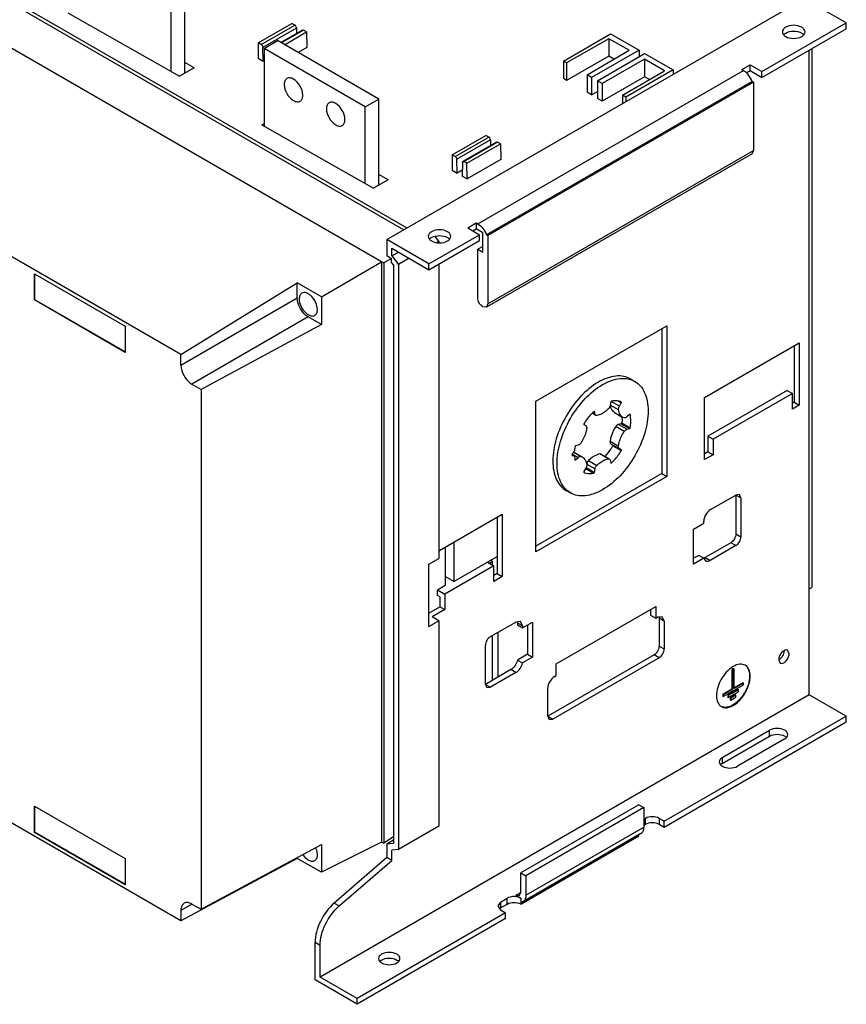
# Model space of a CAD drawing. Header units: millimetres. Extents: x 91 to 707, y 241 to 873.
# Tile 2 of 3: x 361 to 707, y 241 to 654. Entities that reach past the tile are written whole.
import ezdxf

# ---------------------------------------------------------------- set-up
doc = ezdxf.new("R2010")
doc.units = ezdxf.units.MM
doc.header["$LTSCALE"] = 72.49996
doc.layers.add('00_COMPONENTS_1', color=7, linetype='CONTINUOUS')

msp = doc.modelspace()

# ---------------------------------------------------------------- linework, layer by layer
at = {"layer": '00_COMPONENTS_1', "color": 7, "linetype": 'Continuous'}
for p, q in [((181.66, 764.24), (523.2, 567.06)), ((181.66, 762.67), (521.83, 566.27)), ((512.59, 552.77), (161.86, 755.26)), ((162.71, 754.85), (513.44, 552.37)), ((428.44, 513.9), (99.64, 703.73)), ((424.38, 632.62), (424.38, 664.73)), ((430.03, 631.87), (430.03, 668)), ((514.71, 562.16), (689.72, 663.2)), ((707.4, 653), (689.72, 663.2)), ((381.06, 657.2), (427.89, 630.63)), ((460.88, 644.67), (474.94, 652.78)), ((476.16, 652.08), (474.94, 652.78)), ((672.04, 632.59), (707.4, 653)), ((707.4, 650.55), (707.4, 653)), ((462.11, 643.96), (476.16, 652.07)), ((476.87, 650.86), (462.82, 642.74)), ((479.37, 649.98), (470.31, 644.75)), ((479.88, 649.93), (470.61, 644.58)), ((471.83, 643.87), (481.1, 649.22)), ((476.87, 650.86), (476.91, 648.56)), ((481.1, 649.22), (479.88, 649.93)), ((481.1, 649.22), (481.2, 642.63)), ((588.78, 636.97), (608.58, 648.4)), ((608.58, 648.4), (620.53, 641.51)), ((672.04, 630.14), (707.4, 650.55)), ((460.88, 644.67), (460.79, 638.19)), ((462.11, 643.96), (460.88, 644.67)), ((463.27, 642.28), (468.92, 645.55)), ((511.35, 621.05), (468.92, 645.55)), ((607.87, 646.36), (590.1, 636.21)), ((607.87, 646.36), (607.87, 639.01)), ((616.29, 641.51), (607.87, 646.36)), ((462.91, 636.97), (462.82, 642.74)), ((463.27, 642.28), (463.27, 609.75)), ((505.69, 617.79), (463.27, 642.28)), ((481.2, 642.63), (477.59, 640.55)), ((598.7, 631.25), (616.29, 641.51)), ((620.53, 641.51), (600.63, 630.13)), ((603.1, 628.71), (622.79, 640.2)), ((620.53, 641.51), (620.53, 638.88)), ((622.79, 640.2), (634.74, 633.3)), ((691.84, 371.3), (691.84, 641.57)), ((692.9, 642.18), (692.9, 416.24)), ((433.95, 634.13), (430.03, 636.43)), ((460.79, 638.19), (462.91, 636.97)), ((463.27, 637.18), (462.91, 636.97)), ((590.1, 636.21), (588.78, 636.97)), ((588.78, 636.97), (588.78, 629.63)), ((607.87, 639.01), (590.1, 628.86)), ((590.1, 636.21), (590.1, 628.86)), ((622.79, 637.75), (605.02, 627.6)), ((609.95, 637.81), (607.87, 639.01)), ((631.21, 632.89), (622.79, 637.75)), ((622.79, 637.75), (622.79, 630.4)), ((433.95, 634.13), (427.89, 630.63)), ((552.89, 568.69), (664.26, 632.99)), ((613.62, 622.63), (631.21, 632.89)), ((634.74, 633.3), (614.94, 621.87)), ((634.74, 633.3), (634.74, 631.46)), ((663.56, 633.4), (667.09, 635.44)), ((663.56, 633.4), (664.26, 632.99)), ((665.47, 632.05), (667.09, 632.99)), ((667.09, 635.44), (672.04, 632.59)), ((667.09, 632.99), (667.09, 635.44)), ((667.09, 632.99), (672.04, 630.14)), ((672.04, 630.14), (672.04, 632.59)), ((667.94, 628.42), (556.57, 564.12)), ((668.51, 628.09), (557.14, 563.8)), ((590.1, 628.86), (588.78, 629.63)), ((600.63, 630.13), (598.7, 631.25)), ((598.7, 631.25), (598.7, 623.9)), ((600.63, 630.13), (600.63, 622.79)), ((605.02, 627.6), (603.1, 628.71)), ((603.1, 628.71), (603.1, 621.36)), ((622.79, 630.4), (605.02, 620.25)), ((605.02, 627.6), (605.02, 620.25)), ((624.88, 629.2), (622.79, 630.4)), ((667.94, 628.42), (668.51, 628.09)), ((668.51, 628.09), (668.51, 599.52)), ((600.63, 622.79), (598.7, 623.9)), ((600.63, 622.79), (603.1, 624.2)), ((505.69, 617.79), (511.35, 621.05)), ((511.35, 584.92), (511.35, 621.05)), ((605.02, 620.25), (603.1, 621.36)), ((614.94, 621.87), (613.62, 622.63)), ((613.62, 622.63), (613.62, 619.27)), ((614.94, 621.87), (614.94, 620.03)), ((505.69, 585.68), (505.69, 617.79)), ((462.38, 610.25), (463.27, 610.76)), ((462.38, 610.25), (509.21, 583.68)), ((542.2, 597.72), (556.25, 605.83)), ((543.43, 597.01), (557.48, 605.12)), ((558.19, 603.91), (544.14, 595.8)), ((560.69, 603.03), (546.64, 594.92)), ((561.19, 602.98), (547.14, 594.87)), ((557.47, 605.13), (556.25, 605.83)), ((558.19, 603.91), (558.22, 601.61)), ((562.42, 602.27), (561.19, 602.98)), ((548.37, 594.16), (562.42, 602.27)), ((557.14, 535.22), (668.51, 599.52)), ((562.42, 602.27), (562.52, 595.68)), ((667.88, 598.14), (668.51, 599.52)), ((542.2, 597.72), (542.1, 591.25)), ((543.43, 597.01), (542.2, 597.72)), ((544.23, 590.02), (544.14, 595.8)), ((548.37, 594.16), (547.14, 594.87)), ((562.52, 595.68), (548.47, 587.57)), ((667.88, 598.14), (556.52, 533.85)), ((542.1, 591.25), (544.23, 590.02)), ((546.38, 591.27), (544.23, 590.02)), ((546.43, 594.48), (546.35, 588.8)), ((548.47, 587.57), (548.37, 594.16)), ((515.27, 587.18), (509.21, 583.68)), ((515.27, 587.18), (511.35, 589.48)), ((546.35, 588.8), (548.47, 587.57)), ((548.65, 567.06), (552.19, 569.1)), ((548.65, 567.06), (553.6, 564.2)), ((550.77, 565.84), (552.19, 566.65)), ((552.19, 569.1), (552.89, 568.69)), ((552.19, 569.1), (552.19, 566.65)), ((555.02, 565.02), (552.19, 566.65)), ((532.39, 551.96), (514.71, 562.16)), ((514.71, 562.16), (514.71, 555.41)), ((532.39, 551.96), (553.6, 564.2)), ((532.39, 549.51), (553.6, 561.75)), ((536.63, 561.54), (535.08, 563.47)), ((536.63, 561.54), (535.61, 560.95)), ((536.63, 561.54), (536.63, 560.8)), ((553.6, 561.75), (553.6, 564.2)), ((555.02, 556.86), (555.02, 565.02)), ((556.57, 564.12), (557.14, 563.8)), ((557.14, 563.8), (557.14, 535.22)), ((516.83, 558.49), (532.39, 549.51)), ((516.83, 555.26), (516.83, 558.49)), ((555.02, 559.31), (552.89, 558.08)), ((552.89, 558.08), (555.02, 556.86)), ((552.89, 537.67), (552.89, 558.08)), ((516.71, 554.26), (513.44, 552.37)), ((514.71, 555.41), (516.71, 554.26)), ((516.71, 552.58), (516.71, 554.26)), ((516.83, 555.26), (519.63, 556.87)), ((516.83, 555.26), (519.66, 551.74)), ((524.09, 554.3), (519.66, 551.74)), ((487.34, 538.2), (512.59, 552.77)), ((512.59, 552.77), (512.59, 309.46)), ((513.44, 552.37), (513.44, 309.05)), ((517.54, 551.55), (516.71, 552.58)), ((517.54, 551.55), (517.54, 309.05)), ((519.66, 551.74), (519.66, 306.41)), ((532.39, 549.51), (532.39, 551.96)), ((536.63, 551.96), (536.63, 428.42)), ((367, 536.81), (367, 547.77)), ((367, 547.77), (405.04, 525.8)), ((367.21, 536.93), (367.21, 547.65)), ((428.44, 513.9), (477.23, 544.03)), ((487.34, 538.2), (477.23, 544.03)), ((477.23, 537.67), (477.23, 544.03)), ((367.21, 536.93), (367, 536.81)), ((405.04, 514.85), (367, 536.81)), ((405.04, 515.09), (367.21, 536.93)), ((428.44, 509.5), (477.23, 537.67)), ((487.34, 538.2), (487.34, 526.52)), ((556.52, 533.85), (555.02, 533.99)), ((557.14, 535.22), (556.52, 533.85)), ((481.83, 529.71), (433.04, 501.54)), ((487.34, 526.52), (481.83, 529.71)), ((405.04, 525.8), (405.04, 514.85)), ((487.34, 526.52), (436.85, 499.34)), ((577.29, 494.35), (632.16, 526.03)), ((630.04, 524.81), (630.04, 464.06)), ((632.16, 526.03), (632.16, 462.83)), ((648, 495.98), (687.6, 518.85)), ((685.48, 517.62), (685.48, 493.94)), ((687.6, 518.85), (687.6, 492.72)), ((428.44, 509.5), (428.44, 513.9)), ((433.04, 501.54), (436.85, 499.34)), ((616.95, 503.69), (618.72, 502.67)), ((436.85, 499.34), (436.85, 281.33)), ((648, 469.86), (648, 495.98)), ((682.65, 498.84), (649.41, 479.65)), ((684.77, 497.62), (651.54, 478.43)), ((682.65, 498.84), (684.77, 497.62)), ((684.77, 491.08), (684.77, 497.62)), ((577.29, 431.15), (577.29, 494.35)), ((608.66, 494.04), (608.39, 492.6)), ((611.87, 490.74), (608.46, 492.71)), ((612.24, 492.26), (608.78, 494.25)), ((611.75, 494.41), (613.06, 493.65)), ((612.24, 492.25), (613.06, 493.65)), ((685.48, 493.94), (684.77, 493.53)), ((687.6, 492.72), (684.77, 491.08)), ((685.48, 493.94), (687.6, 492.72)), ((602.38, 488.44), (600.8, 489.35)), ((602.04, 488.93), (600.99, 489.54)), ((601.69, 490.1), (601.76, 490.06)), ((601.76, 490.06), (601.71, 490.14)), ((602.04, 488.93), (601.76, 490.06)), ((610.23, 489.62), (613.76, 487.58)), ((614.26, 487.35), (613.77, 487.58)), ((616.52, 488.75), (615.41, 487.75)), ((616.78, 488.72), (616.73, 488.81)), ((597.37, 484.58), (597.21, 484.67)), ((597.37, 484.58), (598.19, 484.14)), ((614.26, 481.67), (610.72, 483.71)), ((612.98, 484.93), (611.88, 484.65)), ((615.42, 482.61), (611.88, 484.65)), ((612.98, 484.93), (616.52, 482.88)), ((613.25, 485.27), (616.79, 483.22)), ((615.42, 482.61), (616.52, 482.88)), ((649.41, 479.65), (651.54, 478.43)), ((649.41, 479.65), (649.41, 473.12)), ((595.02, 475.96), (593.92, 475.69)), ((608.34, 477.56), (611.87, 475.52)), ((608.71, 476.48), (612.25, 474.44)), ((609.54, 475.69), (613.07, 473.64)), ((651.54, 478.43), (651.54, 471.9)), ((592.42, 471.92), (593.08, 471.54)), ((592.49, 471.64), (592.62, 471.62)), ((592.51, 471.68), (592.62, 471.62)), ((592.59, 472.23), (595.02, 470.83)), ((593.12, 472.99), (596.18, 471.22)), ((593.14, 473.03), (596.67, 470.99)), ((593.89, 469.79), (595.02, 470.83)), ((596.18, 471.22), (596.67, 470.99)), ((607.61, 470.21), (604.07, 472.25)), ((608.06, 470.13), (604.53, 472.17)), ((613.07, 473.99), (612.25, 474.44)), ((649.41, 473.12), (648, 472.31)), ((651.54, 471.9), (648, 469.86)), ((649.41, 473.12), (651.54, 471.9)), ((593.62, 469.83), (593.68, 469.74)), ((593.89, 469.79), (593.67, 469.92)), ((598.64, 467.95), (602.05, 465.98)), ((599.3, 469.49), (602.84, 467.45)), ((608.4, 469.64), (608.68, 468.52)), ((608.68, 468.52), (608.73, 468.44)), ((608.74, 468.63), (608.95, 468.5)), ((630.04, 464.06), (577.29, 433.6)), ((632.16, 462.83), (577.29, 431.15)), ((597.22, 464.66), (597.38, 464.57)), ((598.2, 466.32), (597.38, 464.92)), ((598.11, 466.16), (598.25, 466.08)), ((598.32, 466.53), (601.77, 464.53)), ((601.77, 464.53), (602.05, 465.98)), ((630.04, 464.06), (632.16, 462.83)), ((589.95, 456.92), (591.72, 455.9)), ((650.47, 448.91), (661.08, 455.04)), ((662.58, 455.19), (661.08, 455.04)), ((663.2, 453.81), (661.08, 455.04)), ((661.08, 455.04), (661.08, 438.71)), ((663.2, 453.81), (662.58, 455.19)), ((663.2, 453.81), (663.2, 437.48)), ((536.63, 431.69), (563.15, 446.99)), ((563.15, 446.99), (563.15, 420.87)), ((561.03, 445.77), (561.03, 422.09)), ((643.4, 440.75), (647.65, 443.2)), ((647.65, 443.2), (647.65, 444.01)), ((643.4, 426.05), (643.4, 440.75)), ((661.08, 438.71), (663.2, 437.48)), ((542.85, 435.27), (542.85, 418.76)), ((658.96, 435.03), (648.26, 428.86)), ((661.08, 433.81), (650.38, 427.63)), ((661.08, 433.81), (658.96, 435.03)), ((539.21, 433.17), (539.21, 417.3)), ((645.52, 429.73), (643.4, 428.5)), ((647.65, 428.5), (645.52, 429.73)), ((532.39, 425.97), (536.63, 428.42)), ((532.39, 399.84), (532.39, 425.97)), ((559.61, 425.36), (539.11, 413.52)), ((542.85, 418.76), (561.03, 429.26)), ((556.94, 426.9), (559.61, 425.36)), ((557.66, 426.48), (559, 427.25)), ((559, 427.25), (558.27, 427.67)), ((559, 425.71), (559, 427.25)), ((559.61, 418.83), (559.61, 425.36)), ((647.65, 428.5), (643.4, 426.05)), ((647.65, 428.5), (648.38, 427.43)), ((648.26, 428.86), (650.38, 427.63)), ((561.03, 422.09), (559.61, 421.28)), ((561.03, 422.09), (563.15, 420.87)), ((536, 415.31), (539.21, 417.3)), ((542.85, 418.76), (539.21, 420.86)), ((563.15, 420.87), (559.61, 418.83)), ((428.44, 276.48), (189.6, 414.37)), ((536, 415.31), (539.11, 413.52)), ((536, 412.86), (536, 415.31)), ((536.98, 412.29), (536, 412.86)), ((539.11, 413.52), (539.11, 406.99)), ((691.84, 415.63), (692.9, 416.24)), ((536.98, 412.29), (536.98, 408.21)), ((532.39, 405.56), (536.98, 408.21)), ((539.11, 406.99), (533.8, 403.92)), ((536.98, 408.21), (539.11, 406.99)), ((585.77, 384.21), (627.49, 408.29)), ((625.37, 407.07), (625.37, 404.62)), ((625.37, 404.62), (627.49, 403.39)), ((627.49, 408.29), (627.49, 403.39)), ((532.39, 399.84), (536.63, 402.29)), ((536.63, 402.29), (533.8, 403.92)), ((536.63, 402.29), (536.63, 316.21)), ((558.2, 395.64), (568.8, 401.76)), ((570.8, 401.96), (568.8, 401.76)), ((571.63, 400.13), (569.51, 401.35)), ((569.51, 401.35), (569.51, 400.54)), ((569.51, 400.54), (571.63, 399.31)), ((571.63, 400.13), (570.8, 401.96)), ((571.63, 399.31), (575.87, 401.76)), ((573.75, 400.54), (573.75, 388.29)), ((575.87, 401.76), (575.87, 387.06)), ((627.49, 403.39), (628.2, 403.8)), ((630.2, 404), (628.2, 403.8)), ((631.03, 402.17), (628.91, 403.39)), ((628.91, 403.39), (628.91, 391.72)), ((631.03, 402.17), (630.2, 404)), ((631.03, 402.17), (631.03, 390.49)), ((561.23, 397.39), (561.23, 378.61)), ((571.63, 400.13), (571.63, 399.31)), ((559, 377.32), (559, 396.1)), ((556.08, 375.63), (556.08, 391.96)), ((573.75, 388.29), (569.51, 385.84)), ((573.75, 388.29), (575.87, 387.06)), ((628.91, 391.72), (631.03, 390.49)), ((683.43, 388.49), (682.78, 389.91)), ((569.51, 385.84), (571.63, 384.61)), ((575.87, 387.06), (571.63, 384.61)), ((626.79, 388.04), (582.24, 362.32)), ((628.91, 386.82), (584.36, 361.1)), ((585.77, 379.31), (585.77, 384.21)), ((628.91, 386.82), (626.79, 388.04)), ((679.04, 385.96), (679.68, 384.54)), ((566.77, 381.81), (556.08, 375.63)), ((568.89, 380.58), (558.2, 374.41)), ((568.89, 380.58), (566.77, 381.81)), ((660.16, 382.25), (659.45, 381.84)), ((659.45, 381.84), (659.67, 381.71)), ((659.45, 381.84), (659.45, 373.67)), ((660.37, 382.12), (659.67, 381.71)), ((659.67, 381.71), (659.67, 373.55)), ((660.16, 382.25), (660.37, 382.12)), ((660.37, 373.96), (660.37, 382.12)), ((585.07, 378.9), (585.77, 379.31)), ((664.05, 376.33), (660.37, 374.2)), ((664.26, 376.2), (660.37, 373.96)), ((664.05, 376.33), (664.26, 376.2)), ((664.26, 375.39), (664.26, 376.2)), ((556.08, 375.63), (558.2, 374.41)), ((556.08, 375.63), (556.7, 374.26)), ((556.7, 374.26), (558.2, 374.41)), ((582.24, 362.32), (582.24, 374)), ((659.45, 373.67), (655.57, 371.43)), ((655.78, 370.49), (664.26, 375.39)), ((659.67, 373.55), (655.78, 371.3)), ((661.93, 373.47), (657.69, 371.02)), ((662.14, 373.35), (657.9, 370.9)), ((657.9, 370.08), (662.14, 372.53)), ((659.45, 373.67), (659.67, 373.55)), ((661.93, 373.47), (662.14, 373.35)), ((662.14, 372.53), (662.14, 373.35)), ((691.84, 371.3), (486.78, 252.91)), ((655.57, 371.43), (655.78, 371.3)), ((655.57, 371.43), (655.57, 370.61)), ((655.57, 370.61), (655.78, 370.49)), ((655.78, 371.3), (655.78, 370.49)), ((657.69, 371.02), (657.9, 370.9)), ((657.69, 371.02), (657.69, 370.2)), ((657.69, 370.2), (657.9, 370.08)), ((657.9, 370.9), (657.9, 370.08)), ((660.87, 371.22), (658.75, 370)), ((658.75, 370), (658.96, 369.88)), ((658.75, 370), (658.75, 369.18)), ((658.75, 369.18), (658.96, 369.06)), ((661.08, 371.1), (658.96, 369.88)), ((658.96, 369.06), (661.08, 370.28)), ((658.96, 369.88), (658.96, 369.06)), ((660.87, 371.22), (661.08, 371.1)), ((661.08, 370.28), (661.08, 371.1)), ((707.4, 362.32), (691.84, 371.3)), ((582.24, 362.32), (584.36, 361.1)), ((582.24, 362.32), (582.86, 360.95)), ((582.86, 360.95), (584.36, 361.1)), ((631.03, 318.23), (707.4, 362.32)), ((631.03, 315.78), (707.4, 359.87)), ((707.4, 359.87), (707.4, 362.32)), ((655.42, 344.97), (675.22, 356.4)), ((675.22, 353.95), (675.22, 356.4)), ((655.42, 342.52), (675.22, 353.95)), ((681.59, 352.73), (661.79, 341.3)), ((655.42, 344.97), (655.42, 342.52)), ((367, 324.52), (405.04, 302.56)), ((367, 313.56), (367, 324.52)), ((367.21, 313.68), (367.21, 324.4)), ((620.42, 325.17), (570.93, 296.6)), ((622.54, 323.95), (573.05, 295.37)), ((620.42, 325.17), (622.54, 323.95)), ((622.54, 323.95), (622.54, 315.78)), ((622.54, 319.05), (623.25, 319.46)), ((623.25, 317.01), (623.25, 319.46)), ((631.03, 318.23), (628.91, 319.46)), ((628.91, 319.46), (628.91, 317.01)), ((631.03, 315.78), (631.03, 318.23)), ((536.63, 316.21), (519.66, 306.41)), ((573.05, 287.21), (622.54, 315.78)), ((622.54, 316.6), (623.25, 317.01)), ((628.91, 317.01), (631.03, 315.78)), ((367.21, 313.68), (367, 313.56)), ((405.04, 291.6), (367, 313.56)), ((405.04, 291.84), (367.21, 313.68)), ((517.54, 311.76), (513.44, 309.05)), ((514.71, 308.79), (517.54, 310.43)), ((570.93, 283.53), (620.42, 312.11)), ((621.3, 313.04), (571.8, 284.46)), ((620.42, 312.11), (620.42, 312.53)), ((436.85, 281.33), (487.34, 308.52)), ((512.59, 309.46), (487.34, 296.85)), ((487.34, 308.52), (487.34, 296.85)), ((512.62, 309.52), (513.44, 309.05)), ((514.71, 308.79), (517.54, 309.05)), ((514.71, 308.79), (514.71, 303)), ((519.66, 306.41), (516.83, 306.16)), ((516.83, 301.78), (516.83, 306.16)), ((405.04, 302.56), (405.04, 291.6)), ((477.23, 302.68), (428.44, 276.48)), ((477.23, 302.68), (477.23, 303.08)), ((487.34, 296.85), (477.23, 302.68)), ((514.71, 303), (492.7, 283.96)), ((494.82, 282.73), (516.83, 301.78)), ((516.83, 301.78), (514.71, 303)), ((570.93, 296.6), (573.05, 295.37)), ((570.93, 288.43), (570.93, 296.6)), ((573.05, 295.37), (573.05, 287.21)), ((562.44, 284.35), (565.27, 285.98)), ((565.27, 283.53), (565.27, 285.98)), ((568.8, 287.21), (570.93, 288.43)), ((568.8, 287.21), (570.3, 287.06)), ((568.8, 287.21), (570.93, 285.98)), ((570.3, 287.06), (570.93, 288.43)), ((570.93, 285.98), (570.93, 283.53)), ((433.04, 283.53), (428.44, 280.88)), ((428.44, 280.88), (428.44, 276.48)), ((433.04, 283.53), (436.85, 281.33)), ((492.7, 283.96), (494.82, 282.73)), ((562.44, 284.35), (561.27, 282.71)), ((561.27, 282.71), (562.44, 281.08)), ((562.44, 284.35), (562.44, 281.9)), ((562.44, 281.9), (565.27, 283.53)), ((562.44, 281.08), (564.56, 279.86)), ((571.8, 284.46), (570.93, 284.19)), ((564.56, 279.86), (502.34, 243.93)), ((564.56, 277.41), (502.34, 241.48)), ((564.56, 277.41), (564.56, 279.86)), ((486.78, 266.21), (484.66, 267.43)), ((484.66, 251.69), (484.66, 267.43)), ((486.78, 252.91), (486.78, 266.21)), ((502.34, 243.93), (486.78, 252.91)), ((502.34, 241.48), (484.66, 251.69)), ((502.34, 241.48), (502.34, 243.93))]:
    msp.add_line(p, q, dxfattribs=at)
for centre, radius, start, end in [((683.07, 646.3), 2.63, 137.2997, 140.0245), ((687.6, 646.3), 2.63, 39.9744, 42.7007), ((534.58, 560.56), 2.63, 137.2997, 140.0245), ((539.1, 560.56), 2.63, 39.9744, 42.7007), ((613.07, 493.27), 4.73, 202.7812, 205.2129), ((596.28, 488.18), 17.21, 356.7607, 357.3162), ((596.74, 488.16), 16.75, 357.3128, 358.5937), ((613.04, 472.22), 19.64, 170.8179, 174.2875), ((605.56, 472.19), 12.17, 186.3291, 191.2117), ((612.53, 474.97), 0.603, 230.5179, 241.715), ((664.76, 374.93), 9.48, 120.0202, 120.8078), ((680.44, 351.54), 2.64, 42.3178, 44.6829), ((656.58, 340.11), 2.64, 135.3174, 137.6813), ((569.02, 280.24), 3.8, 60.0114, 61.8827), ((513.74, 257.65), 2.64, 135.3174, 137.6813), ((517.8, 257.65), 2.64, 42.3178, 44.6829)]:
    msp.add_arc(centre, radius, start, end, dxfattribs=at)
for points, knots in [([(476.87, 650.86), (476.87, 650.97), (476.78, 651.45), (476.47, 651.89), (476.16, 652.08)], [0, 0, 0, 0, 0.241581, 1, 1, 1, 1]), ([(479.88, 649.93), (479.83, 649.95), (479.68, 650.03), (479.48, 650.04), (479.37, 649.98)], [0, 0, 0, 0, 0.294211, 1, 1, 1, 1]), ([(681.98, 651.18), (681.58, 650.95), (680.91, 650.44), (680.58, 649.61), (680.58, 649.24)], [0, 0, 0, 0, 0.550836, 1, 1, 1, 1]), ([(680.58, 649.24), (680.58, 648.87), (680.91, 648.05), (681.58, 647.53), (681.98, 647.3)], [0, 0, 0, 0, 0.449163, 1, 1, 1, 1]), ([(688.69, 651.18), (687.7, 651.76), (685.33, 652.21), (682.97, 651.76), (681.98, 651.18)], [0, 0, 0, 0, 0.500001, 1, 1, 1, 1]), ([(681.98, 648.73), (682.97, 649.31), (685.33, 649.76), (687.7, 649.31), (688.69, 648.73)], [0, 0, 0, 0, 0.5, 1, 1, 1, 1]), ([(690.08, 649.24), (690.08, 649.61), (689.76, 650.44), (689.09, 650.95), (688.69, 651.18)], [0, 0, 0, 0, 0.449163, 1, 1, 1, 1]), ([(688.69, 647.3), (689.09, 647.53), (689.76, 648.05), (690.08, 648.87), (690.08, 649.24)], [0, 0, 0, 0, 0.550836, 1, 1, 1, 1]), ([(681.98, 647.3), (682.97, 646.73), (685.33, 646.27), (687.7, 646.73), (688.69, 647.3)], [0, 0, 0, 0, 0.500001, 1, 1, 1, 1]), ([(462.11, 643.96), (462.21, 643.9), (462.58, 643.59), (462.82, 643.1), (462.82, 642.73)], [0, 0, 0, 0, 0.240502, 1, 1, 1, 1]), ([(665.71, 631.86), (665.6, 631.97), (665.15, 632.4), (664.66, 632.77), (664.26, 632.99)], [0, 0, 0, 0, 0.26322, 1, 1, 1, 1]), ([(667.94, 628.42), (667.56, 629.39), (666.86, 630.6), (665.95, 631.62), (665.71, 631.86)], [0, 0, 0, 0, 0.755669, 1, 1, 1, 1]), ([(472.89, 629.69), (472.52, 629.48), (471.88, 628.68), (471.75, 627.7), (471.75, 627.18)], [0, 0, 0, 0, 0.449166, 1, 1, 1, 1]), ([(475.64, 629.42), (475.19, 629.68), (474.28, 630.06), (473.26, 629.91), (472.89, 629.69)], [0, 0, 0, 0, 0.550833, 1, 1, 1, 1]), ([(479.53, 622.69), (479.53, 624.02), (478.62, 626.65), (476.8, 628.75), (475.64, 629.42)], [0, 0, 0, 0, 0.500001, 1, 1, 1, 1]), ([(471.75, 627.18), (471.75, 625.84), (472.66, 623.21), (474.49, 621.11), (475.64, 620.44)], [0, 0, 0, 0, 0.500001, 1, 1, 1, 1]), ([(475.64, 620.44), (476.1, 620.18), (477.01, 619.8), (478.02, 619.95), (478.39, 620.17)], [0, 0, 0, 0, 0.550833, 1, 1, 1, 1]), ([(478.39, 620.17), (478.76, 620.38), (479.4, 621.18), (479.53, 622.16), (479.53, 622.69)], [0, 0, 0, 0, 0.449166, 1, 1, 1, 1]), ([(490.57, 619.49), (490.2, 619.27), (489.56, 618.47), (489.43, 617.5), (489.43, 616.97)], [0, 0, 0, 0, 0.449166, 1, 1, 1, 1]), ([(493.32, 619.22), (492.87, 619.48), (491.96, 619.86), (490.94, 619.7), (490.57, 619.49)], [0, 0, 0, 0, 0.550833, 1, 1, 1, 1]), ([(489.43, 616.97), (489.43, 615.64), (490.34, 613.01), (492.17, 610.9), (493.32, 610.23)], [0, 0, 0, 0, 0.500001, 1, 1, 1, 1]), ([(497.21, 612.48), (497.21, 613.81), (496.3, 616.44), (494.47, 618.55), (493.32, 619.22)], [0, 0, 0, 0, 0.500001, 1, 1, 1, 1]), ([(496.07, 609.96), (496.44, 610.18), (497.08, 610.98), (497.21, 611.95), (497.21, 612.48)], [0, 0, 0, 0, 0.449166, 1, 1, 1, 1]), ([(493.32, 610.23), (493.78, 609.97), (494.68, 609.59), (495.7, 609.75), (496.07, 609.96)], [0, 0, 0, 0, 0.550833, 1, 1, 1, 1]), ([(558.19, 603.91), (558.19, 604.02), (558.1, 604.5), (557.79, 604.95), (557.47, 605.13)], [0, 0, 0, 0, 0.241581, 1, 1, 1, 1]), ([(561.19, 602.98), (561.15, 603.01), (561, 603.08), (560.8, 603.09), (560.69, 603.03)], [0, 0, 0, 0, 0.294211, 1, 1, 1, 1]), ([(543.43, 597.01), (543.53, 596.95), (543.9, 596.64), (544.14, 596.15), (544.14, 595.79)], [0, 0, 0, 0, 0.240502, 1, 1, 1, 1]), ([(546.43, 594.48), (546.43, 594.53), (546.45, 594.69), (546.54, 594.86), (546.64, 594.92)], [0, 0, 0, 0, 0.292573, 1, 1, 1, 1]), ([(546.64, 594.92), (546.67, 594.94), (546.85, 595), (547.03, 594.93), (547.15, 594.86)], [0, 0, 0, 0, 0.219869, 1, 1, 1, 1]), ([(540.2, 565.45), (539.2, 566.02), (536.84, 566.48), (534.48, 566.02), (533.48, 565.45)], [0, 0, 0, 0, 0.500001, 1, 1, 1, 1]), ([(552.89, 568.69), (553.71, 568.22), (555.19, 566.83), (556.19, 565.09), (556.57, 564.12)], [0, 0, 0, 0, 0.477222, 1, 1, 1, 1]), ([(533.48, 565.45), (533.09, 565.22), (532.42, 564.71), (532.09, 563.88), (532.09, 563.51)], [0, 0, 0, 0, 0.550836, 1, 1, 1, 1]), ([(532.09, 563.51), (532.09, 563.14), (532.42, 562.31), (533.09, 561.8), (533.48, 561.57)], [0, 0, 0, 0, 0.449163, 1, 1, 1, 1]), ([(533.48, 563), (534.48, 563.58), (536.84, 564.03), (539.2, 563.58), (540.2, 563)], [0, 0, 0, 0, 0.5, 1, 1, 1, 1]), ([(533.48, 561.57), (534.48, 561), (536.84, 560.54), (539.2, 561), (540.2, 561.57)], [0, 0, 0, 0, 0.500001, 1, 1, 1, 1]), ([(541.59, 563.51), (541.59, 563.88), (541.27, 564.71), (540.59, 565.22), (540.2, 565.45)], [0, 0, 0, 0, 0.449163, 1, 1, 1, 1]), ([(540.2, 561.57), (540.59, 561.8), (541.27, 562.31), (541.59, 563.14), (541.59, 563.51)], [0, 0, 0, 0, 0.550836, 1, 1, 1, 1]), ([(481.83, 529.71), (480.47, 530.49), (478.31, 532.98), (477.23, 536.09), (477.23, 537.67)], [0, 0, 0, 0, 0.499999, 1, 1, 1, 1]), ([(479.14, 539.69), (478.77, 539.48), (478.14, 538.69), (478.02, 537.73), (478.02, 537.22)], [0, 0, 0, 0, 0.449148, 1, 1, 1, 1]), ([(478.02, 537.22), (478.02, 536.25), (478.55, 534.26), (479.92, 532.14), (481.38, 530.84), (482.49, 530.23), (483.58, 530.01), (484.25, 530.19), (484.52, 530.34)], [0, 0, 0, 0, 0.269872, 0.561254, 0.695402, 0.813106, 0.912846, 1, 1, 1, 1]), ([(485.64, 532.81), (485.64, 533.78), (485.11, 535.77), (483.74, 537.89), (482.28, 539.19), (481.17, 539.8), (480.08, 540.01), (479.41, 539.84), (479.14, 539.69)], [0, 0, 0, 0, 0.269872, 0.561254, 0.695402, 0.813106, 0.912846, 1, 1, 1, 1]), ([(555.02, 533.99), (554.39, 534.36), (553.39, 535.51), (552.89, 536.94), (552.89, 537.67)], [0, 0, 0, 0, 0.499999, 1, 1, 1, 1]), ([(484.52, 530.34), (484.89, 530.55), (485.52, 531.34), (485.64, 532.3), (485.64, 532.81)], [0, 0, 0, 0, 0.449148, 1, 1, 1, 1]), ([(428.44, 509.5), (428.44, 507.92), (429.52, 504.81), (431.68, 502.33), (433.04, 501.54)], [0, 0, 0, 0, 0.500001, 1, 1, 1, 1]), ([(616.95, 503.69), (616.06, 504.2), (614.01, 504.95), (610.62, 505.03), (606.99, 504.16), (604.64, 503.04), (603.45, 502.35)], [0, 0, 0, 0, 0.217775, 0.450931, 0.710224, 1, 1, 1, 1]), ([(605.22, 501.33), (606.4, 502.02), (608.76, 503.14), (612.38, 504.01), (615.78, 503.93), (617.83, 503.18), (618.72, 502.67)], [0, 0, 0, 0, 0.289776, 0.549069, 0.782225, 1, 1, 1, 1]), ([(603.45, 502.35), (600.74, 500.79), (595.61, 496.47), (589.63, 488.29), (585.53, 479.02), (584.36, 472.41), (584.36, 469.29)], [0, 0, 0, 0, 0.237227, 0.499998, 0.76277, 1, 1, 1, 1]), ([(586.13, 468.26), (586.13, 471.39), (587.3, 477.99), (591.39, 487.27), (597.38, 495.45), (602.51, 499.77), (605.22, 501.33)], [0, 0, 0, 0, 0.23723, 0.500002, 0.762773, 1, 1, 1, 1]), ([(618.72, 502.67), (619.61, 502.16), (621.28, 500.75), (623.05, 497.85), (624.1, 494.28), (624.31, 491.68), (624.31, 490.31)], [0, 0, 0, 0, 0.217773, 0.450929, 0.710223, 1, 1, 1, 1]), ([(608.39, 492.6), (608.36, 492.46), (608.21, 491.92), (607.9, 491.42), (607.6, 491.12)], [0, 0, 0, 0, 0.242843, 1, 1, 1, 1]), ([(608.37, 492.58), (608.39, 492.48), (608.47, 492.09), (608.59, 491.71), (608.71, 491.44)], [0, 0, 0, 0, 0.259589, 1, 1, 1, 1]), ([(613.06, 494.01), (612.76, 494.14), (611.44, 494.6), (609.98, 494.58), (608.94, 494.37)], [0, 0, 0, 0, 0.236832, 1, 1, 1, 1]), ([(611.87, 490.74), (611.85, 490.86), (611.84, 491.39), (612.03, 491.9), (612.24, 492.25)], [0, 0, 0, 0, 0.220138, 1, 1, 1, 1]), ([(613.06, 493.65), (613.08, 493.69), (613.14, 493.79), (613.13, 493.97), (613.06, 494.01)], [0, 0, 0, 0, 0.325376, 1, 1, 1, 1]), ([(601.49, 490.07), (601.11, 489.7), (599.58, 488.13), (598.25, 486.36), (597.37, 484.95)], [0, 0, 0, 0, 0.242795, 1, 1, 1, 1]), ([(601.71, 490.14), (601.66, 490.16), (601.57, 490.14), (601.51, 490.09), (601.49, 490.07)], [0, 0, 0, 0, 0.688014, 1, 1, 1, 1]), ([(602.38, 488.44), (602.25, 488.51), (602.12, 488.69), (602.06, 488.88), (602.04, 488.93)], [0, 0, 0, 0, 0.723263, 1, 1, 1, 1]), ([(607.6, 491.12), (607.23, 490.75), (605.86, 489.51), (604.14, 488.56), (602.83, 488.37)], [0, 0, 0, 0, 0.283442, 1, 1, 1, 1]), ([(624.31, 490.31), (624.31, 487.18), (623.14, 480.58), (619.05, 471.3), (613.06, 463.12), (607.93, 458.81), (605.22, 457.24)], [0, 0, 0, 0, 0.23723, 0.500002, 0.762773, 1, 1, 1, 1]), ([(608.79, 491.25), (608.87, 491.08), (609.22, 490.43), (609.77, 489.89), (610.23, 489.62)], [0, 0, 0, 0, 0.265323, 1, 1, 1, 1]), ([(613.77, 487.58), (613.26, 487.87), (612.35, 488.83), (611.97, 490.08), (611.87, 490.74)], [0, 0, 0, 0, 0.463643, 1, 1, 1, 1]), ([(613.46, 487.21), (613.46, 487.05), (613.41, 486.4), (613.33, 485.75), (613.25, 485.27)], [0, 0, 0, 0, 0.244608, 1, 1, 1, 1]), ([(615.41, 487.75), (615.32, 487.66), (615, 487.41), (614.53, 487.25), (614.26, 487.35)], [0, 0, 0, 0, 0.304227, 1, 1, 1, 1]), ([(616.73, 488.81), (616.68, 488.83), (616.59, 488.81), (616.53, 488.76), (616.52, 488.75)], [0, 0, 0, 0, 0.688355, 1, 1, 1, 1]), ([(617.03, 486.1), (617.03, 486.33), (617.01, 487.21), (616.91, 488.08), (616.78, 488.72)], [0, 0, 0, 0, 0.260477, 1, 1, 1, 1]), ([(598.57, 483.06), (598.5, 482.54), (598.06, 480.37), (597.11, 478.32), (596.18, 476.91)], [0, 0, 0, 0, 0.236474, 1, 1, 1, 1]), ([(597.37, 484.95), (597.36, 484.92), (597.31, 484.82), (597.29, 484.7), (597.32, 484.63)], [0, 0, 0, 0, 0.291219, 1, 1, 1, 1]), ([(597.32, 484.63), (597.33, 484.62), (597.34, 484.6), (597.36, 484.59), (597.37, 484.58)], [0, 0, 0, 0, 0.516102, 1, 1, 1, 1]), ([(598.19, 484.14), (598.35, 484.06), (598.6, 483.69), (598.59, 483.28), (598.57, 483.06)], [0, 0, 0, 0, 0.435593, 1, 1, 1, 1]), ([(610.72, 483.71), (610.41, 483.23), (609.3, 481.32), (608.55, 479.18), (608.34, 477.56)], [0, 0, 0, 0, 0.259817, 1, 1, 1, 1]), ([(611.88, 484.65), (611.78, 484.63), (611.3, 484.43), (610.94, 484.04), (610.72, 483.71)], [0, 0, 0, 0, 0.214809, 1, 1, 1, 1]), ([(613.25, 485.27), (613.23, 485.15), (613.15, 485.01), (613.02, 484.93), (612.98, 484.93)], [0, 0, 0, 0, 0.782452, 1, 1, 1, 1]), ([(616.52, 482.88), (616.55, 482.89), (616.68, 482.97), (616.77, 483.11), (616.79, 483.22)], [0, 0, 0, 0, 0.21701, 1, 1, 1, 1]), ([(616.79, 483.22), (616.83, 483.47), (616.96, 484.42), (617.03, 485.39), (617.03, 486.1)], [0, 0, 0, 0, 0.258404, 1, 1, 1, 1]), ([(611.87, 475.52), (611.94, 476.03), (612.38, 478.2), (613.33, 480.25), (614.26, 481.67)], [0, 0, 0, 0, 0.236474, 1, 1, 1, 1]), ([(614.26, 481.67), (614.34, 481.78), (614.64, 482.18), (615.06, 482.53), (615.42, 482.61)], [0, 0, 0, 0, 0.28229, 1, 1, 1, 1]), ([(593.92, 475.69), (593.89, 475.68), (593.76, 475.61), (593.67, 475.46), (593.65, 475.35)], [0, 0, 0, 0, 0.21701, 1, 1, 1, 1]), ([(596.18, 476.91), (596.1, 476.79), (595.8, 476.39), (595.38, 476.05), (595.02, 475.96)], [0, 0, 0, 0, 0.28229, 1, 1, 1, 1]), ([(609.54, 475.69), (609.29, 475.28), (608.26, 473.72), (607.08, 472.25), (606.11, 471.24)], [0, 0, 0, 0, 0.254446, 1, 1, 1, 1]), ([(608.34, 477.56), (608.31, 477.34), (608.3, 476.92), (608.56, 476.56), (608.71, 476.48)], [0, 0, 0, 0, 0.564421, 1, 1, 1, 1]), ([(609.58, 475.98), (609.59, 475.96), (609.62, 475.86), (609.58, 475.76), (609.54, 475.69)], [0, 0, 0, 0, 0.206651, 1, 1, 1, 1]), ([(612.15, 474.5), (612.09, 474.55), (611.85, 474.83), (611.84, 475.24), (611.87, 475.52)], [0, 0, 0, 0, 0.21305, 1, 1, 1, 1]), ([(592.39, 471.87), (592.39, 471.85), (592.39, 471.76), (592.44, 471.67), (592.49, 471.64)], [0, 0, 0, 0, 0.294993, 1, 1, 1, 1]), ([(593.5, 474.17), (593.48, 474.01), (593.34, 473.36), (592.98, 472.75), (592.62, 472.39)], [0, 0, 0, 0, 0.237697, 1, 1, 1, 1]), ([(593.08, 471.54), (593.13, 471.51), (593.35, 471.34), (593.44, 471.06), (593.46, 470.85)], [0, 0, 0, 0, 0.227216, 1, 1, 1, 1]), ([(595.43, 471.12), (595.5, 471.15), (595.73, 471.26), (596.01, 471.29), (596.18, 471.22)], [0, 0, 0, 0, 0.287249, 1, 1, 1, 1]), ([(596.67, 470.99), (597.18, 470.7), (598.09, 469.74), (598.47, 468.5), (598.57, 467.83)], [0, 0, 0, 0, 0.463643, 1, 1, 1, 1]), ([(604.07, 472.25), (603.67, 472.19), (601.87, 471.7), (600.32, 470.53), (599.3, 469.49)], [0, 0, 0, 0, 0.21774, 1, 1, 1, 1]), ([(608.95, 468.5), (609.33, 468.87), (610.87, 470.45), (612.2, 472.23), (613.08, 473.65)], [0, 0, 0, 0, 0.242784, 1, 1, 1, 1]), ([(613.08, 473.65), (613.1, 473.68), (613.14, 473.78), (613.14, 473.95), (613.07, 473.99)], [0, 0, 0, 0, 0.322334, 1, 1, 1, 1]), ([(584.36, 469.29), (584.36, 467.92), (584.57, 465.32), (585.62, 461.74), (587.4, 458.84), (589.06, 457.44), (589.95, 456.93)], [0, 0, 0, 0, 0.289777, 0.549071, 0.782227, 1, 1, 1, 1]), ([(591.72, 455.9), (590.83, 456.42), (589.16, 457.82), (587.39, 460.72), (586.33, 464.29), (586.13, 466.9), (586.13, 468.26)], [0, 0, 0, 0, 0.217773, 0.450929, 0.710223, 1, 1, 1, 1]), ([(593.68, 469.74), (593.72, 469.71), (593.81, 469.73), (593.87, 469.78), (593.89, 469.79)], [0, 0, 0, 0, 0.689968, 1, 1, 1, 1]), ([(598.57, 467.83), (598.59, 467.72), (598.6, 467.19), (598.41, 466.67), (598.2, 466.32)], [0, 0, 0, 0, 0.220138, 1, 1, 1, 1]), ([(598.95, 469.05), (598.79, 468.82), (598.63, 468.47), (598.53, 468.11), (598.52, 468.02)], [0, 0, 0, 0, 0.760565, 1, 1, 1, 1]), ([(602.05, 465.98), (602.08, 466.11), (602.23, 466.65), (602.54, 467.15), (602.84, 467.45)], [0, 0, 0, 0, 0.242843, 1, 1, 1, 1]), ([(602.84, 467.45), (603.21, 467.82), (604.57, 469.06), (606.3, 470.02), (607.61, 470.21)], [0, 0, 0, 0, 0.283442, 1, 1, 1, 1]), ([(608.06, 470.13), (608.19, 470.06), (608.32, 469.89), (608.38, 469.7), (608.4, 469.64)], [0, 0, 0, 0, 0.723263, 1, 1, 1, 1]), ([(608.73, 468.44), (608.78, 468.41), (608.87, 468.44), (608.93, 468.49), (608.95, 468.5)], [0, 0, 0, 0, 0.688014, 1, 1, 1, 1]), ([(597.38, 464.92), (597.35, 464.89), (597.3, 464.78), (597.31, 464.6), (597.38, 464.57)], [0, 0, 0, 0, 0.325376, 1, 1, 1, 1]), ([(597.38, 464.57), (597.68, 464.43), (599.01, 463.97), (600.47, 464), (601.52, 464.21)], [0, 0, 0, 0, 0.236738, 1, 1, 1, 1]), ([(601.52, 464.21), (601.55, 464.22), (601.67, 464.29), (601.75, 464.42), (601.77, 464.53)], [0, 0, 0, 0, 0.220278, 1, 1, 1, 1]), ([(605.22, 457.24), (604.03, 456.56), (601.68, 455.44), (598.06, 454.56), (594.66, 454.65), (592.61, 455.39), (591.72, 455.9)], [0, 0, 0, 0, 0.289776, 0.549069, 0.782225, 1, 1, 1, 1]), ([(650.47, 448.91), (649.63, 448.43), (648.31, 446.9), (647.65, 444.98), (647.65, 444.01)], [0, 0, 0, 0, 0.499998, 1, 1, 1, 1]), ([(661.08, 438.71), (661.08, 437.98), (660.58, 436.54), (659.59, 435.4), (658.96, 435.03)], [0, 0, 0, 0, 0.500002, 1, 1, 1, 1]), ([(661.08, 433.81), (661.71, 434.17), (662.71, 435.32), (663.2, 436.75), (663.2, 437.48)], [0, 0, 0, 0, 0.499998, 1, 1, 1, 1]), ([(648.38, 427.43), (648.65, 427.28), (649.39, 427.17), (650.05, 427.44), (650.38, 427.63)], [0, 0, 0, 0, 0.449117, 1, 1, 1, 1]), ([(558.2, 395.64), (557.57, 395.27), (556.57, 394.13), (556.08, 392.69), (556.08, 391.96)], [0, 0, 0, 0, 0.499998, 1, 1, 1, 1]), ([(628.91, 391.72), (628.91, 390.99), (628.41, 389.55), (627.42, 388.41), (626.79, 388.04)], [0, 0, 0, 0, 0.500002, 1, 1, 1, 1]), ([(628.91, 386.82), (629.54, 387.18), (630.53, 388.33), (631.03, 389.77), (631.03, 390.49)], [0, 0, 0, 0, 0.499998, 1, 1, 1, 1]), ([(682.78, 389.91), (682.46, 390.1), (681.75, 390.06), (680.98, 389.62), (680.13, 388.88), (679.35, 387.66), (679.04, 386.51), (679.04, 385.96)], [0, 0, 0, 0, 0.183274, 0.301455, 0.436178, 0.728862, 1, 1, 1, 1]), ([(681.3, 389.72), (681.3, 388.97), (680.79, 387.49), (679.77, 386.3), (679.12, 385.92)], [0, 0, 0, 0, 0.499768, 1, 1, 1, 1]), ([(679.68, 384.54), (680.01, 384.35), (680.72, 384.39), (681.49, 384.83), (682.33, 385.57), (683.12, 386.79), (683.43, 387.94), (683.43, 388.49)], [0, 0, 0, 0, 0.183274, 0.301455, 0.436178, 0.728862, 1, 1, 1, 1]), ([(569.51, 385.84), (569.35, 385), (568.65, 383.45), (567.47, 382.21), (566.77, 381.81)], [0, 0, 0, 0, 0.513851, 1, 1, 1, 1]), ([(568.89, 380.58), (569.59, 380.99), (570.77, 382.23), (571.47, 383.78), (571.63, 384.61)], [0, 0, 0, 0, 0.486149, 1, 1, 1, 1]), ([(665.02, 383.64), (664.34, 384.03), (662.5, 384.31), (660.85, 383.62), (660.02, 383.14)], [0, 0, 0, 0, 0.449211, 1, 1, 1, 1]), ([(659.91, 383.08), (658.91, 382.49), (657.04, 380.88), (654.86, 377.87), (653.37, 374.46), (652.95, 372.04), (652.95, 370.9)], [0, 0, 0, 0, 0.238206, 0.500988, 0.763207, 1, 1, 1, 1]), ([(667.09, 379.06), (667.09, 380.02), (666.86, 381.79), (665.69, 383.25), (665.02, 383.64)], [0, 0, 0, 0, 0.550853, 1, 1, 1, 1]), ([(665.5, 383.24), (665.72, 383.01), (666.62, 381.85), (666.88, 380.31), (666.88, 379.18)], [0, 0, 0, 0, 0.221353, 1, 1, 1, 1]), ([(585.07, 378.9), (584.23, 378.41), (582.9, 376.88), (582.24, 374.97), (582.24, 374)], [0, 0, 0, 0, 0.499998, 1, 1, 1, 1]), ([(655.02, 366.32), (655.52, 366.03), (656.78, 365.71), (658.79, 366.11), (660.86, 367.24), (663.57, 369.64), (666.11, 373.57), (667.09, 377.27), (667.09, 379.06)], [0, 0, 0, 0, 0.08714, 0.186848, 0.304524, 0.438658, 0.730094, 1, 1, 1, 1]), ([(666.88, 379.18), (666.88, 378.04), (666.45, 375.62), (664.97, 372.22), (662.79, 369.2), (660.92, 367.6), (659.93, 367.01)], [0, 0, 0, 0, 0.236762, 0.498937, 0.76172, 1, 1, 1, 1]), ([(652.95, 370.9), (652.95, 369.94), (653.18, 368.17), (654.35, 366.71), (655.02, 366.32)], [0, 0, 0, 0, 0.550853, 1, 1, 1, 1]), ([(659.93, 367.01), (659.12, 366.52), (657.51, 365.82), (655.68, 366), (654.99, 366.34)], [0, 0, 0, 0, 0.550904, 1, 1, 1, 1]), ([(681.59, 356.4), (680.64, 356.95), (678.41, 357.38), (676.17, 356.95), (675.22, 356.4)], [0, 0, 0, 0, 0.500001, 1, 1, 1, 1]), ([(682.9, 354.57), (682.9, 354.92), (682.6, 355.7), (681.96, 356.19), (681.59, 356.4)], [0, 0, 0, 0, 0.449163, 1, 1, 1, 1]), ([(675.22, 353.95), (676.17, 354.5), (678.41, 354.93), (680.64, 354.5), (681.59, 353.95)], [0, 0, 0, 0, 0.5, 1, 1, 1, 1]), ([(681.59, 352.73), (681.96, 352.94), (682.6, 353.43), (682.9, 354.22), (682.9, 354.57)], [0, 0, 0, 0, 0.550836, 1, 1, 1, 1]), ([(655.42, 344.97), (655.05, 344.76), (654.41, 344.27), (654.11, 343.49), (654.11, 343.14)], [0, 0, 0, 0, 0.550836, 1, 1, 1, 1]), ([(654.11, 343.14), (654.11, 342.78), (654.41, 342), (655.05, 341.51), (655.42, 341.3)], [0, 0, 0, 0, 0.449163, 1, 1, 1, 1]), ([(655.42, 341.3), (656.37, 340.75), (658.61, 340.32), (660.84, 340.75), (661.79, 341.3)], [0, 0, 0, 0, 0.500001, 1, 1, 1, 1]), ([(628.91, 319.46), (628.07, 319.94), (626.08, 320.32), (624.09, 319.94), (623.25, 319.46)], [0, 0, 0, 0, 0.500001, 1, 1, 1, 1]), ([(621.3, 313.03), (621.7, 313.27), (622.4, 314.14), (622.54, 315.21), (622.54, 315.78)], [0, 0, 0, 0, 0.449214, 1, 1, 1, 1]), ([(623.25, 317.01), (624.09, 317.49), (626.08, 317.88), (628.07, 317.49), (628.91, 317.01)], [0, 0, 0, 0, 0.499999, 1, 1, 1, 1]), ([(485.64, 304.19), (485.64, 304.43), (485.57, 305.46), (485.25, 306.47), (484.92, 307.19)], [0, 0, 0, 0, 0.230376, 1, 1, 1, 1]), ([(479.5, 304.25), (479.85, 303.74), (480.62, 302.82), (481.95, 301.84), (483.31, 301.37), (484.19, 301.53), (484.52, 301.72)], [0, 0, 0, 0, 0.3084, 0.582912, 0.810341, 1, 1, 1, 1]), ([(484.52, 301.72), (484.89, 301.93), (485.52, 302.72), (485.64, 303.68), (485.64, 304.19)], [0, 0, 0, 0, 0.449148, 1, 1, 1, 1]), ([(570.23, 286.3), (569.41, 286.6), (567.69, 286.8), (565.98, 286.39), (565.27, 285.98)], [0, 0, 0, 0, 0.512552, 1, 1, 1, 1]), ([(573.05, 287.21), (573.05, 286.63), (572.91, 285.56), (572.21, 284.69), (571.8, 284.46)], [0, 0, 0, 0, 0.550786, 1, 1, 1, 1]), ([(429.79, 283.85), (429.35, 283.6), (428.59, 282.65), (428.44, 281.5), (428.44, 280.88)], [0, 0, 0, 0, 0.449166, 1, 1, 1, 1]), ([(433.04, 283.53), (432.5, 283.84), (431.43, 284.29), (430.23, 284.11), (429.79, 283.85)], [0, 0, 0, 0, 0.550833, 1, 1, 1, 1]), ([(492.7, 283.96), (490.27, 281.86), (487.34, 277.83), (485.12, 271.95), (484.66, 268.88), (484.66, 267.43)], [0, 0, 0, 0, 0.511946, 0.768103, 1, 1, 1, 1]), ([(486.78, 266.21), (486.78, 267.66), (487.24, 270.72), (489.46, 276.6), (492.39, 280.63), (494.82, 282.73)], [0, 0, 0, 0, 0.231897, 0.488054, 1, 1, 1, 1]), ([(565.27, 283.53), (566.09, 284), (568.03, 284.39), (569.98, 284.04), (570.82, 283.59)], [0, 0, 0, 0, 0.497542, 1, 1, 1, 1]), ([(512.59, 262.51), (512.22, 262.29), (511.58, 261.8), (511.27, 261.02), (511.27, 260.67)], [0, 0, 0, 0, 0.550836, 1, 1, 1, 1]), ([(511.27, 260.67), (511.27, 260.32), (511.58, 259.54), (512.22, 259.05), (512.59, 258.83)], [0, 0, 0, 0, 0.449163, 1, 1, 1, 1]), ([(518.95, 262.51), (518.01, 263.05), (515.77, 263.48), (513.53, 263.05), (512.59, 262.51)], [0, 0, 0, 0, 0.500001, 1, 1, 1, 1]), ([(512.59, 260.06), (513.53, 260.6), (515.77, 261.03), (518.01, 260.6), (518.95, 260.06)], [0, 0, 0, 0, 0.5, 1, 1, 1, 1]), ([(520.27, 260.67), (520.27, 261.02), (519.96, 261.8), (519.33, 262.29), (518.95, 262.51)], [0, 0, 0, 0, 0.449163, 1, 1, 1, 1]), ([(518.95, 258.83), (519.33, 259.05), (519.96, 259.54), (520.27, 260.32), (520.27, 260.67)], [0, 0, 0, 0, 0.550836, 1, 1, 1, 1]), ([(512.59, 258.83), (513.53, 258.29), (515.77, 257.86), (518.01, 258.29), (518.95, 258.83)], [0, 0, 0, 0, 0.500001, 1, 1, 1, 1])]:
    msp.add_open_spline(points, degree=3, knots=knots, dxfattribs=at)
for points in [[(681.14, 648.08), (681.24, 648.19), (681.36, 648.29), (681.47, 648.39)], [(681.47, 648.39), (681.63, 648.52), (681.8, 648.63), (681.98, 648.73)], [(688.69, 648.73), (688.87, 648.63), (689.04, 648.52), (689.2, 648.39)], [(689.2, 648.39), (689.31, 648.29), (689.43, 648.19), (689.53, 648.08)], [(532.65, 562.35), (532.75, 562.46), (532.86, 562.56), (532.98, 562.66)], [(532.98, 562.66), (533.14, 562.78), (533.31, 562.9), (533.48, 563)], [(540.2, 563), (540.38, 562.9), (540.55, 562.78), (540.7, 562.66)], [(540.7, 562.66), (540.82, 562.56), (540.93, 562.46), (541.04, 562.35)], [(608.94, 494.37), (608.8, 494.35), (608.69, 494.18), (608.66, 494.04)], [(602.83, 488.37), (602.68, 488.34), (602.51, 488.36), (602.38, 488.44)], [(616.78, 488.72), (616.73, 488.75), (616.68, 488.78), (616.62, 488.81)], [(592.62, 472.39), (592.49, 472.26), (592.39, 472.06), (592.39, 471.87)], [(592.62, 471.62), (592.77, 471.64), (592.94, 471.62), (593.08, 471.54)], [(595.02, 470.83), (595.15, 470.94), (595.28, 471.04), (595.43, 471.12)], [(604.53, 472.17), (604.39, 472.25), (604.23, 472.27), (604.07, 472.25)], [(599.3, 469.49), (599.17, 469.36), (599.05, 469.21), (598.95, 469.05)], [(607.61, 470.21), (607.76, 470.23), (607.93, 470.21), (608.06, 470.13)], [(598.25, 466.08), (599.34, 465.45), (600.42, 464.83), (601.51, 464.2)], [(648.26, 428.86), (648.04, 428.73), (647.81, 428.62), (647.57, 428.56)], [(569.46, 401.94), (569.5, 401.74), (569.51, 401.55), (569.51, 401.35)], [(628.86, 403.98), (628.89, 403.78), (628.91, 403.59), (628.91, 403.39)], [(681.59, 353.95), (681.72, 353.88), (681.85, 353.79), (681.98, 353.7)], [(681.98, 353.7), (682.1, 353.61), (682.21, 353.51), (682.31, 353.4)], [(654.7, 341.97), (654.8, 342.08), (654.91, 342.18), (655.03, 342.27)], [(655.03, 342.27), (655.16, 342.36), (655.29, 342.44), (655.42, 342.52)], [(570.93, 285.98), (570.7, 286.11), (570.47, 286.21), (570.23, 286.3)], [(561.96, 281.56), (562.11, 281.69), (562.27, 281.8), (562.44, 281.9)], [(511.86, 259.51), (511.97, 259.61), (512.08, 259.71), (512.2, 259.8)], [(512.2, 259.8), (512.32, 259.89), (512.45, 259.98), (512.59, 260.06)], [(518.95, 260.06), (519.09, 259.98), (519.22, 259.89), (519.34, 259.8)], [(519.34, 259.8), (519.46, 259.71), (519.58, 259.61), (519.68, 259.51)]]:
    msp.add_open_spline(points, degree=3, dxfattribs=at)

doc.saveas('drawing.dxf')
